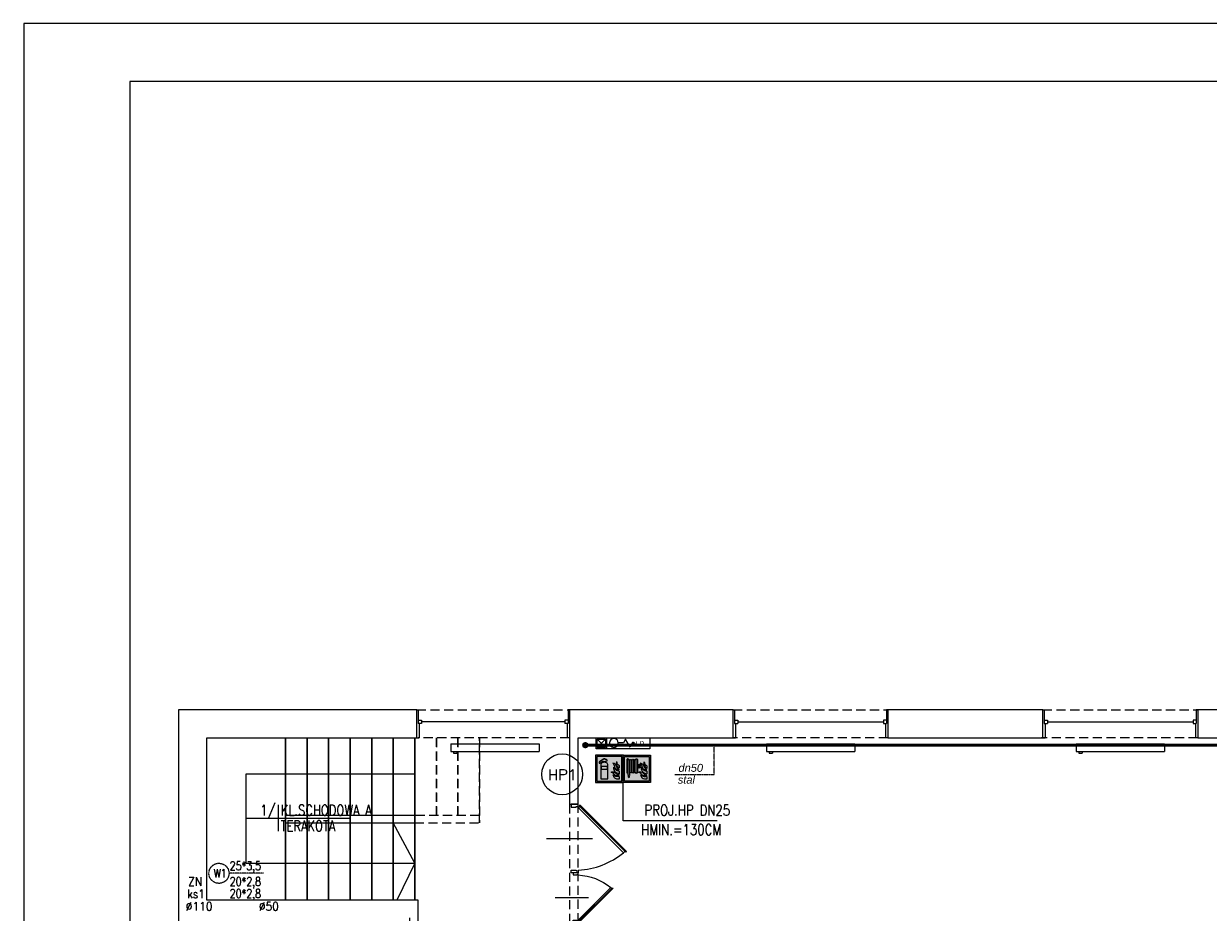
# Model space of a CAD drawing. Header units: millimetres. Extents: x 116 to 15750, y -6945 to 9999.
# Tile 129 of 150: x 117 to 1767, y 8761 to 9999. Entities that reach past the tile are written whole.
import ezdxf
from ezdxf.enums import TextEntityAlignment as Align

# ---------------------------------------------------------------- set-up
doc = ezdxf.new("R2010")
doc.units = ezdxf.units.MM
doc.linetypes.add('DASHED', pattern=[19.05, 12.7, -6.35])
doc.linetypes.add('DASHED2', pattern=[0.375, 0.25, -0.125])
doc.layers.get('0').update_dxf_attribs({"color": 252})
for name, color, linetype, lineweight in [('1-EWAK2', 252, 'Continuous', 0), ('I-C.O', 252, 'Continuous', 15), ('I-POD', 252, 'DASHED', 5)]:
    doc.layers.add(name, color=color, linetype=linetype, lineweight=lineweight)
for name, color, linetype in [('1-MEBLE', 252, 'Continuous'), ('1-OPIS', 252, 'Continuous'), ('1-OPIS-POM', 252, 'Continuous'), ('2-CZERWONY', 252, 'Continuous'), ('I-DRZWI', 252, 'Continuous'), ('I-NAD', 252, 'DASHED'), ('I-OKNA', 252, 'Continuous'), ('I-SCIANA', 252, 'Continuous'), ('I-WIDOK', 252, 'Continuous'), ('IS KAN_S_OPIS', 2, 'Continuous'), ('IS opis woda', 7, 'DASHED2'), ('IS woda hydranty', 4, 'CIRC'), ('IS WODA opis', 2, 'Continuous'), ('TABELKA', 252, 'Continuous'), ('TABELKA A3', 252, 'Continuous')]:
    doc.layers.add(name, color=color, linetype=linetype)
doc.styles.add('Action', font='arial.ttf')
doc.styles.add('GENERATED_STYLE_6', font='ariali.ttf')
doc.styles.add('ROMANS', font='romans.shx', dxfattribs={"width": 0.75})
doc.styles.get("Standard").update_dxf_attribs({"font": 'simplex.shx'})
doc.styles.add('TECH', font='simplex.shx')
doc.linetypes.add('CIRC', pattern='A,7,-1,["~",Standard,S=1,R=0,X=-0.3,Y=-0.6],-1', length=9)

# ---------------------------------------------------------------- blocks, each defined once
blk = doc.blocks.new('D90')
blk.add_line((32.6, 45), (-28, 45))
for points in [[(-9.2, 87.2), (-9.2, 90), (0, 90), (0, 86.3), (-6.4, 86.3), (-6.4, 87.2)], [(-72.6, 61.8), (-11.7, 0.9), (-10.6, 2), (-71.5, 62.9)], [(-9.2, 2.8), (-9.2, 0), (0, 0), (0, 3.7), (-6.4, 3.7), (-6.4, 2.8)]]:
    blk.add_lwpolyline(points, close=True)
blk.add_lwpolyline([(-11.3, 2.7), (-9.5, 4.5), (-68.6, 63.5), (-70.3, 61.8)])
blk.add_arc((-4.6, -14.5), 100.9, 92.6186, 129.3487)
blk = doc.blocks.new('OPIS-POM')
for p, q in [((0, 25), (0, -25)), ((-60, 0), (135, 0))]:
    blk.add_line(p, q)
at = {"style": 'ROMANS', "width": 0.8, "flags": 4}
blk.add_attdef('NR', text='', height=20, dxfattribs=at).set_placement((-5, 5), align=Align.RIGHT)
blk.add_attdef('NAZWA', (5, 5), '', height=20, dxfattribs=at)
blk.add_attdef('POW.', text='', height=20, dxfattribs=at).set_placement((-5, -5), align=Align.TOP_RIGHT)
blk.add_attdef('POSADZKA', text='', height=20, dxfattribs=at).set_placement((5, -5), align=Align.TOP_LEFT)
blk = doc.blocks.new('hydrant 15x75')
at = {"linetype": 'Continuous', "lineweight": 15}
blk.add_line((-1.5, -73.5), (-13.5, -61.9), dxfattribs=at)
for points in [[(-15, -75), (-15, 0), (0, 0), (0, -75)], [(-15, -75), (-15, -60.5), (0, -60.5), (0, -75)], [(-13.5, -73.5), (-13.5, -61.9), (-1.5, -61.9), (-1.5, -73.5)]]:
    blk.add_lwpolyline(points, close=True, dxfattribs=at)
at = {"linetype": 'Continuous', "lineweight": 25}
blk.add_lwpolyline([(-8.1, -21.5), (-8.1, -24.6), (-2.3, -27.7), (-13.5, -33.9), (-8.1, -37), (-8.1, -44.1)], dxfattribs=at)
at = {"linetype": 'Continuous', "lineweight": 15}
blk.add_lwpolyline([(-13.5, -73.5), (-1.5, -61.9)], dxfattribs=at)
at = {"linetype": 'Continuous', "lineweight": 25}
blk.add_ellipse((-8.1, -50.3), major_axis=(-4.37, -4.37), ratio=1, start_param=3.926991, end_param=10.12291, dxfattribs=at)
at = {"linetype": 'Continuous', "lineweight": 25, "insert": (-6.8, -15), "char_height": 7.26, "attachment_point": 5, "rotation": 90, "style": 'Action'}
blk.add_mtext('H.P.', dxfattribs=at)
blk = doc.blocks.new('F001')
at = {"layer": '1-EWAK2'}
h = blk.add_hatch(color=256, dxfattribs=at)
h.paths.add_polyline_path([(0, 0), (-20, 0), (-20, -20), (0, -20)])
h.paths.add_polyline_path([(-1, -19), (-19, -19), (-19, -1), (-1, -1)], flags=16)
edge = h.paths.add_edge_path(flags=0)
edge.add_line((-2.75, -7.63), (-2.75, -9.65))
edge.add_spline(control_points=[(-2.75, -9.65), (-3.69, -8.87), (-5.28, -7.53), (-4.9, -5.54), (-4.75, -4.72)], knot_values=[0, 0, 0, 0, 3.34671, 5.693971, 5.693971, 5.693971, 5.693971], degree=3, periodic=0)
edge.add_spline(control_points=[(-4.75, -4.72), (-4.57, -5.46), (-4.26, -6.7), (-3.19, -7.36), (-2.75, -7.63)], knot_values=[0, 0, 0, 0, 2.168729, 3.6473, 3.6473, 3.6473, 3.6473], degree=3, periodic=0)
edge = h.paths.add_edge_path(flags=0)
edge.add_spline(control_points=[(-7.55, -5.63), (-6.87, -5.83), (-5.37, -6.28), (-4.91, -8.92), (-3.56, -10), (-2.84, -10.58)], knot_values=[0, 0, 0, 0, 1.982828, 4.37946, 7.072841, 7.072841, 7.072841, 7.072841], degree=3, periodic=0)
edge.add_spline(control_points=[(-2.84, -10.58), (-3.63, -10.54), (-5.11, -10.47), (-6.48, -8.7), (-6.54, -6.89), (-7.24, -6.02), (-7.55, -5.63)], knot_values=[0, 0, 0, 0, 2.275107, 4.228959, 6.036865, 7.501223, 7.501223, 7.501223, 7.501223], degree=3, periodic=0)
edge = h.paths.add_edge_path(flags=0)
edge.add_line((-2.75, -11.62), (-2.75, -13.55))
edge.add_spline(control_points=[(-2.75, -13.55), (-3.39, -13.37), (-4.84, -12.97), (-6.8, -11.34), (-6.97, -9.63), (-7.06, -8.79)], knot_values=[0, 0, 0, 0, 1.998113, 4.533827, 6.985336, 6.985336, 6.985336, 6.985336], degree=3, periodic=0)
edge.add_spline(control_points=[(-7.06, -8.79), (-6.41, -9.62), (-5.28, -11.08), (-3.5, -11.45), (-2.75, -11.62)], knot_values=[0, 0, 0, 0, 3.049151, 5.303344, 5.303344, 5.303344, 5.303344], degree=3, periodic=0)
edge = h.paths.add_edge_path(flags=0)
edge.add_spline(control_points=[(-8.62, -12.47), (-8.07, -12.71), (-6.95, -13.17), (-6.02, -14.8), (-4.49, -15.36), (-1.94, -14.31), (-4.67, -14.19), (-5.4, -12.81), (-6.99, -11.8), (-8.1, -12.26), (-8.61, -12.47)], knot_values=[0, 0, 0, 0, 1.77339, 3.562626, 5.197184, 6.78269, 8.441022, 9.870961, 11.707196, 13.307072, 13.307072, 13.307072, 13.307072], degree=3, periodic=0)
edge = h.paths.add_edge_path(flags=0)
edge.add_line((-2.75, -15.54), (-2.75, -17.45))
edge.add_line((-2.75, -17.45), (-4.6, -17.45))
edge.add_spline(control_points=[(-4.6, -17.45), (-5.14, -17.25), (-6.53, -16.76), (-6.91, -15.3), (-7.14, -14.42)], knot_values=[0, 0, 0, 0, 1.662854, 4.182871, 4.182871, 4.182871, 4.182871], degree=3, periodic=0)
edge.add_spline(control_points=[(-7.14, -14.42), (-6.29, -15.02), (-4.93, -15.98), (-3.34, -15.66), (-2.75, -15.54)], knot_values=[0, 0, 0, 0, 2.939188, 4.701286, 4.701286, 4.701286, 4.701286], degree=3, periodic=0)
h.paths.add_polyline_path([(-11.14, -6.94), (-11.14, -17.42), (-16.12, -17.42), (-16.12, -6.94, -0.414214), (-14.7, -5.51), (-14.35, -5.51), (-14.35, -4.41), (-14.78, -4.41), (-16.61, -5.65), (-16.61, -6.01), (-17.32, -6.01), (-17.32, -5.23), (-17.15, -4.85), (-14.78, -3.34), (-14.35, -3.34), (-14.35, -2.73), (-12.93, -2.73), (-12.93, -3.34), (-12.3, -3.34), (-11.59, -3.7), (-11.59, -4.27), (-12.3, -4.41), (-12.93, -4.41), (-12.93, -5.51), (-12.56, -5.51, -0.414214)], flags=0)
h.paths.add_polyline_path([(-11.65, -8.08), (-11.65, -10.48), (-15.65, -10.48), (-15.65, -8.08)], flags=0)
at = {"layer": '2-CZERWONY'}
h = blk.add_hatch(color=256, dxfattribs=at)
h.paths.add_polyline_path([(-19, -1), (-19, -19), (-1, -19), (-1, -1)])
edge = h.paths.add_edge_path(flags=16)
edge.add_spline(control_points=[(-4.75, -4.72), (-4.57, -5.46), (-4.26, -6.7), (-3.19, -7.36), (-2.75, -7.63)], knot_values=[0, 0, 0, 0, 2.168729, 3.6473, 3.6473, 3.6473, 3.6473], degree=3, periodic=0)
edge.add_line((-2.75, -7.63), (-2.75, -9.65))
edge.add_spline(control_points=[(-2.75, -9.65), (-3.69, -8.87), (-5.28, -7.53), (-4.9, -5.54), (-4.75, -4.72)], knot_values=[0, 0, 0, 0, 3.34671, 5.693971, 5.693971, 5.693971, 5.693971], degree=3, periodic=0)
edge = h.paths.add_edge_path(flags=16)
edge.add_spline(control_points=[(-7.55, -5.63), (-6.87, -5.83), (-5.37, -6.28), (-4.91, -8.92), (-3.56, -10), (-2.84, -10.58)], knot_values=[0, 0, 0, 0, 1.982828, 4.37946, 7.072841, 7.072841, 7.072841, 7.072841], degree=3, periodic=0)
edge.add_spline(control_points=[(-2.84, -10.58), (-3.63, -10.54), (-5.11, -10.47), (-6.48, -8.7), (-6.54, -6.89), (-7.24, -6.02), (-7.55, -5.63)], knot_values=[0, 0, 0, 0, 2.275107, 4.228959, 6.036865, 7.501223, 7.501223, 7.501223, 7.501223], degree=3, periodic=0)
edge = h.paths.add_edge_path(flags=16)
edge.add_spline(control_points=[(-7.06, -8.79), (-6.41, -9.62), (-5.28, -11.08), (-3.5, -11.45), (-2.75, -11.62)], knot_values=[0, 0, 0, 0, 3.049151, 5.303344, 5.303344, 5.303344, 5.303344], degree=3, periodic=0)
edge.add_line((-2.75, -11.62), (-2.75, -13.55))
edge.add_spline(control_points=[(-2.75, -13.55), (-3.39, -13.37), (-4.84, -12.97), (-6.8, -11.34), (-6.97, -9.63), (-7.06, -8.79)], knot_values=[0, 0, 0, 0, 1.998113, 4.533827, 6.985336, 6.985336, 6.985336, 6.985336], degree=3, periodic=0)
h.paths.add_polyline_path([(-11.59, -3.7), (-11.59, -4.27), (-12.3, -4.41), (-12.93, -4.41), (-12.93, -5.51), (-12.56, -5.51, -0.414214), (-11.14, -6.94), (-11.14, -17.42), (-16.12, -17.42), (-16.12, -6.94, -0.414214), (-14.7, -5.51), (-14.35, -5.51), (-14.35, -4.41), (-14.78, -4.41), (-16.61, -5.65), (-16.61, -6.01), (-17.32, -6.01), (-17.32, -5.23), (-17.15, -4.85), (-14.78, -3.34), (-14.35, -3.34), (-14.35, -2.73), (-12.93, -2.73), (-12.93, -3.34), (-12.3, -3.34)], flags=16)
h.paths.add_polyline_path([(-11.65, -8.08), (-11.65, -10.48), (-15.65, -10.48), (-15.65, -8.08)], flags=0)
edge = h.paths.add_edge_path(flags=16)
edge.add_spline(control_points=[(-8.62, -12.47), (-8.07, -12.71), (-6.95, -13.17), (-6.02, -14.8), (-4.49, -15.36), (-1.94, -14.31), (-4.67, -14.19), (-5.4, -12.81), (-6.99, -11.8), (-8.1, -12.26), (-8.61, -12.47)], knot_values=[0, 0, 0, 0, 1.77339, 3.562626, 5.197184, 6.78269, 8.441022, 9.870961, 11.707196, 13.307072, 13.307072, 13.307072, 13.307072], degree=3, periodic=0)
edge = h.paths.add_edge_path(flags=16)
edge.add_spline(control_points=[(-7.14, -14.42), (-6.29, -15.02), (-4.93, -15.98), (-3.34, -15.66), (-2.75, -15.54)], knot_values=[0, 0, 0, 0, 2.939188, 4.701286, 4.701286, 4.701286, 4.701286], degree=3, periodic=0)
edge.add_line((-2.75, -15.54), (-2.75, -17.45))
edge.add_line((-2.75, -17.45), (-4.6, -17.45))
edge.add_spline(control_points=[(-4.6, -17.45), (-5.14, -17.25), (-6.53, -16.76), (-6.91, -15.3), (-7.14, -14.42)], knot_values=[0, 0, 0, 0, 1.662854, 4.182871, 4.182871, 4.182871, 4.182871], degree=3, periodic=0)
at = {"layer": '1-EWAK2'}
for points in [[(-20, 0), (-20, -20), (0, -20), (0, 0), (-20, 0)], [(-15.65, -8.08), (-11.65, -8.08), (-11.65, -10.48), (-15.65, -10.48), (-15.65, -8.08)], [(-2.75, -7.63), (-2.75, -9.65)], [(-2.75, -15.54), (-2.75, -17.45), (-4.6, -17.45)], [(-2.75, -11.62), (-2.75, -13.55)]]:
    blk.add_lwpolyline(points, dxfattribs=at)
blk.add_lwpolyline([(-19, -1), (-19, -19), (-1, -19), (-1, -1)], close=True, dxfattribs=at)
blk.add_lwpolyline([(-12.93, -5.51), (-12.93, -4.41), (-12.3, -4.41), (-11.59, -4.27), (-11.59, -3.7), (-12.3, -3.34), (-12.93, -3.34), (-12.93, -2.73), (-14.35, -2.73), (-14.35, -3.34), (-14.78, -3.34), (-17.15, -4.85), (-17.32, -5.23), (-17.32, -6.01), (-16.61, -6.01), (-16.61, -5.65), (-14.78, -4.41), (-14.35, -4.41), (-14.35, -5.51), (-14.7, -5.51, 0.414214), (-16.12, -6.94), (-16.12, -17.42), (-11.14, -17.42), (-11.14, -6.94, 0.414214), (-12.56, -5.51), (-12.93, -5.51)], format="xyb", dxfattribs=at)
for points in [[(-7.55, -5.63), (-5.76, -6.48), (-4.7, -8.63), (-2.84, -10.58)], [(-7.55, -5.63), (-6.74, -6.85), (-6.29, -8.6), (-5.07, -10.13), (-2.84, -10.58)], [(-4.75, -4.72), (-4.88, -7.07), (-2.75, -9.65)], [(-4.75, -4.72), (-3.93, -6.73), (-2.75, -7.63)], [(-8.61, -12.47), (-7.06, -12.09), (-5.45, -12.97), (-4.42, -13.96), (-2.84, -14.47), (-4.3, -15.09), (-5.87, -14.66), (-7.07, -13.33), (-8.62, -12.47)], [(-4.6, -17.45), (-6.09, -16.71), (-7.14, -14.42)], [(-2.75, -15.54), (-4.5, -15.72), (-7.14, -14.42)], [(-7.06, -8.79), (-4.9, -10.94), (-2.75, -11.62)], [(-7.06, -8.79), (-6.51, -11.18), (-4.63, -12.89), (-2.75, -13.55)]]:
    blk.add_spline(points, degree=3, dxfattribs=at)
blk = doc.blocks.new('F002')
at = {"layer": '1-EWAK2'}
blk.add_hatch(color=256, dxfattribs=at).paths.add_polyline_path([(-19, 0), (-19, -1), (-1, -1), (-1, -19), (-19, -19), (-19, 0), (-20, 0), (-20, -20), (0, -20), (0, 0)])
h = blk.add_hatch(color=256, dxfattribs=at)
h.paths.add_polyline_path([(-17.33, -13.05, 0.218639), (-16.38, -13.3), (-16.38, -2.85, 0.335911), (-17.33, -3.14)])
h.paths.add_polyline_path([(-15.24, -3.79, 1), (-16.2, -3.79), (-16.2, -14.77), (-15.24, -14.77)])
h.paths.add_polyline_path([(-16.2, -15.82, 0.998763), (-15.24, -15.82), (-15.24, -15.34), (-16.2, -15.34)])
h.paths.add_polyline_path([(-15.06, -12.36, 1), (-14.1, -12.36), (-14.1, -3.79, 1), (-15.06, -3.79)])
h.paths.add_polyline_path([(-12.96, -3.79, 1), (-13.92, -3.79), (-13.92, -12.36, 1), (-12.96, -12.36)])
h.paths.add_polyline_path([(-11.82, -3.79, 1), (-12.78, -3.79), (-12.78, -12.36, 1), (-11.82, -12.36)])
h.paths.add_polyline_path([(-11.63, -12.36, 1), (-10.68, -12.36), (-10.68, -3.79, 1), (-11.63, -3.79)])
h.paths.add_polyline_path([(-10.5, -13.3, 0.218639), (-9.55, -13.05), (-9.55, -8.13), (-9.37, -8.13, 23.182717), (-9.36, -7.93, -0.000004), (-9.36, -7.93), (-9.55, -7.93), (-9.55, -3.14, 0.335911), (-10.5, -2.85)])
h.paths.add_polyline_path([(-9.17, -8.13), (-8.31, -8.13), (-8.31, -9.03, -0.36689)], flags=16)
h.paths.add_polyline_path([(-8.31, -7.12, 0.342037), (-9.16, -7.93), (-8.31, -7.93)], flags=16)
h.paths.add_polyline_path([(-8.11, -9.03, 0.36689), (-7.25, -8.13), (-8.11, -8.13)], flags=16)
h.paths.add_polyline_path([(-8.11, -7.93), (-8.11, -7.12, -0.342037), (-7.26, -7.93)], flags=16)
edge = h.paths.add_edge_path()
edge.add_spline(control_points=[(-2.68, -7.72), (-3.11, -7.46), (-4.18, -6.8), (-4.49, -5.56), (-4.67, -4.82)], knot_values=[0, 0, 0, 0, 1.478572, 3.6473, 3.6473, 3.6473, 3.6473], degree=3, periodic=0)
edge.add_spline(control_points=[(-4.67, -4.82), (-4.83, -5.64), (-5.2, -7.62), (-3.61, -8.96), (-2.68, -9.75)], knot_values=[0, 0, 0, 0, 2.347261, 5.693971, 5.693971, 5.693971, 5.693971], degree=3, periodic=0)
edge.add_line((-2.68, -9.75), (-2.68, -7.72))
edge = h.paths.add_edge_path()
edge.add_spline(control_points=[(-2.76, -10.67), (-3.48, -10.1), (-4.83, -9.01), (-5.29, -6.37), (-6.8, -5.93), (-7.48, -5.73)], knot_values=[0, 0, 0, 0, 2.69338, 5.090013, 7.072841, 7.072841, 7.072841, 7.072841], degree=3, periodic=0)
edge.add_spline(control_points=[(-7.48, -5.73), (-7.16, -6.11), (-6.46, -6.98), (-6.4, -8.79), (-5.03, -10.57), (-3.56, -10.64), (-2.76, -10.67)], knot_values=[0, 0, 0, 0, 1.464358, 3.272264, 5.226116, 7.501223, 7.501223, 7.501223, 7.501223], degree=3, periodic=0)
edge = h.paths.add_edge_path()
edge.add_spline(control_points=[(-6.99, -8.89), (-6.9, -9.73), (-6.72, -11.43), (-4.76, -13.06), (-3.31, -13.47), (-2.67, -13.65)], knot_values=[0, 0, 0, 0, 2.451509, 4.987223, 6.985336, 6.985336, 6.985336, 6.985336], degree=3, periodic=0)
edge.add_line((-2.67, -13.65), (-2.67, -11.71))
edge.add_spline(control_points=[(-2.67, -11.71), (-3.43, -11.55), (-5.21, -11.17), (-6.34, -9.72), (-6.99, -8.89)], knot_values=[0, 0, 0, 0, 2.254193, 5.303344, 5.303344, 5.303344, 5.303344], degree=3, periodic=0)
edge = h.paths.add_edge_path()
edge.add_spline(control_points=[(-8.55, -12.57), (-7.99, -12.8), (-6.87, -13.27), (-5.94, -14.89), (-4.42, -15.46), (-1.87, -14.4), (-4.59, -14.28), (-5.32, -12.9), (-6.91, -11.9), (-8.02, -12.36), (-8.54, -12.57)], knot_values=[0, 0, 0, 0, 1.77339, 3.562626, 5.197184, 6.78269, 8.441022, 9.870961, 11.707196, 13.307072, 13.307072, 13.307072, 13.307072], degree=3, periodic=0)
edge = h.paths.add_edge_path()
edge.add_spline(control_points=[(-7.06, -14.51), (-6.83, -15.39), (-6.45, -16.86), (-5.07, -17.35), (-4.52, -17.54)], knot_values=[0, 0, 0, 0, 2.520017, 4.182871, 4.182871, 4.182871, 4.182871], degree=3, periodic=0)
edge.add_line((-4.52, -17.54), (-2.67, -17.54))
edge.add_line((-2.67, -17.54), (-2.67, -15.64))
edge.add_spline(control_points=[(-2.67, -15.64), (-3.27, -15.76), (-4.86, -16.07), (-6.21, -15.11), (-7.06, -14.51)], knot_values=[0, 0, 0, 0, 1.762098, 4.701286, 4.701286, 4.701286, 4.701286], degree=3, periodic=0)
at = {"layer": '2-CZERWONY'}
h = blk.add_hatch(color=256, dxfattribs=at)
h.paths.add_polyline_path([(-19, -1), (-19, -19), (-1, -19), (-1, -1)])
edge = h.paths.add_edge_path(flags=16)
edge.add_spline(control_points=[(-4.67, -4.82), (-4.49, -5.56), (-4.18, -6.8), (-3.11, -7.46), (-2.68, -7.72)], knot_values=[0, 0, 0, 0, 2.168729, 3.6473, 3.6473, 3.6473, 3.6473], degree=3, periodic=0)
edge.add_line((-2.68, -7.72), (-2.68, -9.75))
edge.add_spline(control_points=[(-2.68, -9.75), (-3.61, -8.96), (-5.2, -7.62), (-4.83, -5.64), (-4.67, -4.82)], knot_values=[0, 0, 0, 0, 3.34671, 5.693971, 5.693971, 5.693971, 5.693971], degree=3, periodic=0)
edge = h.paths.add_edge_path(flags=16)
edge.add_spline(control_points=[(-7.48, -5.73), (-6.8, -5.93), (-5.29, -6.37), (-4.83, -9.01), (-3.48, -10.1), (-2.76, -10.67)], knot_values=[0, 0, 0, 0, 1.982828, 4.37946, 7.072841, 7.072841, 7.072841, 7.072841], degree=3, periodic=0)
edge.add_spline(control_points=[(-2.76, -10.67), (-3.56, -10.64), (-5.03, -10.57), (-6.4, -8.79), (-6.46, -6.98), (-7.16, -6.11), (-7.48, -5.73)], knot_values=[0, 0, 0, 0, 2.275107, 4.228959, 6.036865, 7.501223, 7.501223, 7.501223, 7.501223], degree=3, periodic=0)
h.paths.add_polyline_path([(-9.55, -7.93), (-9.36, -7.93, -23.180591), (-9.37, -8.13), (-9.55, -8.13), (-9.55, -13.05, -0.218639), (-10.5, -13.3), (-10.5, -2.85, -0.335911), (-9.55, -3.14)], flags=16)
h.paths.add_polyline_path([(-7.26, -7.93), (-8.11, -7.93), (-8.11, -7.12, -0.342037)], flags=0)
h.paths.add_polyline_path([(-8.31, -7.12, 0.342037), (-9.16, -7.93), (-8.31, -7.93)], flags=0)
h.paths.add_polyline_path([(-8.11, -9.03, 0.36689), (-7.25, -8.13), (-8.11, -8.13)], flags=0)
h.paths.add_polyline_path([(-10.68, -3.79), (-10.68, -12.36, -1), (-11.63, -12.36), (-11.63, -3.79, -1)], flags=16)
h.paths.add_polyline_path([(-8.31, -8.13), (-8.31, -9.03, -0.36689), (-9.17, -8.13)], flags=0)
edge = h.paths.add_edge_path(flags=16)
edge.add_spline(control_points=[(-6.99, -8.89), (-6.34, -9.72), (-5.21, -11.17), (-3.43, -11.55), (-2.67, -11.71)], knot_values=[0, 0, 0, 0, 3.049151, 5.303344, 5.303344, 5.303344, 5.303344], degree=3, periodic=0)
edge.add_line((-2.67, -11.71), (-2.67, -13.65))
edge.add_spline(control_points=[(-2.67, -13.65), (-3.31, -13.47), (-4.76, -13.06), (-6.72, -11.43), (-6.9, -9.73), (-6.99, -8.89)], knot_values=[0, 0, 0, 0, 1.998113, 4.533827, 6.985336, 6.985336, 6.985336, 6.985336], degree=3, periodic=0)
h.paths.add_polyline_path([(-11.82, -3.79), (-11.82, -12.36, -1), (-12.78, -12.36), (-12.78, -3.79, -1)], flags=16)
h.paths.add_polyline_path([(-12.96, -3.79), (-12.96, -12.36, -1), (-13.92, -12.36), (-13.92, -3.79, -1)], flags=16)
h.paths.add_polyline_path([(-14.1, -3.79), (-14.1, -12.36, -1), (-15.06, -12.36), (-15.06, -3.79, -1)], flags=16)
edge = h.paths.add_edge_path(flags=16)
edge.add_spline(control_points=[(-8.55, -12.57), (-7.99, -12.8), (-6.87, -13.27), (-5.94, -14.89), (-4.42, -15.46), (-1.87, -14.4), (-4.59, -14.28), (-5.32, -12.9), (-6.91, -11.9), (-8.02, -12.36), (-8.54, -12.57)], knot_values=[0, 0, 0, 0, 1.77339, 3.562626, 5.197184, 6.78269, 8.441022, 9.870961, 11.707196, 13.307072, 13.307072, 13.307072, 13.307072], degree=3, periodic=0)
h.paths.add_polyline_path([(-15.24, -3.79), (-15.24, -14.77), (-16.2, -14.77), (-16.2, -3.79, -1)], flags=16)
h.paths.add_polyline_path([(-16.38, -13.3, -0.218639), (-17.33, -13.05), (-17.33, -3.14, -0.335911), (-16.38, -2.85)], flags=16)
edge = h.paths.add_edge_path(flags=16)
edge.add_spline(control_points=[(-7.06, -14.51), (-6.21, -15.11), (-4.86, -16.07), (-3.27, -15.76), (-2.67, -15.64)], knot_values=[0, 0, 0, 0, 2.939188, 4.701286, 4.701286, 4.701286, 4.701286], degree=3, periodic=0)
edge.add_line((-2.67, -15.64), (-2.67, -17.54))
edge.add_line((-2.67, -17.54), (-4.52, -17.54))
edge.add_spline(control_points=[(-4.52, -17.54), (-5.07, -17.35), (-6.45, -16.86), (-6.83, -15.39), (-7.06, -14.51)], knot_values=[0, 0, 0, 0, 1.662854, 4.182871, 4.182871, 4.182871, 4.182871], degree=3, periodic=0)
h.paths.add_polyline_path([(-15.24, -15.34), (-15.24, -15.82, -1.001238), (-16.2, -15.82), (-16.2, -15.34)], flags=16)
at = {"layer": '1-EWAK2'}
for points in [[(-20, 0), (0, 0), (0, -20), (-20, -20), (-20, 0)], [(-15.24, -3.79), (-15.24, -14.77), (-16.2, -14.77), (-16.2, -3.79)], [(-15.06, -12.36), (-15.06, -3.79)], [(-14.1, -3.79), (-14.1, -12.36)], [(-13.92, -12.36), (-13.92, -3.79)], [(-12.96, -3.79), (-12.96, -12.36)], [(-12.78, -12.36), (-12.78, -3.79)], [(-11.82, -3.79), (-11.82, -12.36)], [(-11.63, -12.36), (-11.63, -3.79)], [(-10.68, -3.79), (-10.68, -12.36)], [(-9.55, -3.14), (-9.55, -7.93)], [(-9.55, -7.93), (-9.36, -7.93)], [(-9.55, -8.13), (-9.37, -8.13)], [(-9.17, -8.13), (-8.31, -8.13)], [(-9.16, -7.93), (-8.31, -7.93)], [(-8.31, -7.12), (-8.31, -7.93)], [(-8.31, -8.13), (-8.31, -9.03)], [(-8.11, -7.12), (-8.11, -7.93)], [(-8.11, -7.93), (-7.26, -7.93)], [(-8.11, -8.13), (-8.11, -9.03)], [(-8.11, -8.13), (-7.25, -8.13)], [(-2.68, -7.72), (-2.68, -9.75)], [(-15.24, -15.82), (-15.24, -15.34), (-16.2, -15.34), (-16.2, -15.82)], [(-2.67, -15.64), (-2.67, -17.54), (-4.52, -17.54)], [(-2.67, -11.71), (-2.67, -13.65)]]:
    blk.add_lwpolyline(points, dxfattribs=at)
blk.add_lwpolyline([(-19, -1), (-1, -1), (-1, -19), (-19, -19)], close=True, dxfattribs=at)
for points in [[(-17.33, -3.14), (-17.33, -13.05, 0.218639), (-16.38, -13.3), (-16.38, -2.85, 0.335911), (-17.33, -3.14, -1.468283)], [(-9.55, -8.13), (-9.55, -13.05, -0.218639), (-10.5, -13.3), (-10.5, -2.85, -0.335911), (-9.55, -3.14)]]:
    blk.add_lwpolyline(points, format="xyb", dxfattribs=at)
for centre, radius, start, end in [((-15.72, -3.79), 0.478, 0, 180), ((-14.58, -3.79), 0.478, 0, 180), ((-13.44, -3.79), 0.478, 0, 180), ((-12.3, -3.79), 0.478, 0, 180), ((-11.16, -3.79), 0.478, 0, 180), ((-8.21, -8.08), 1.16, 182.84969, 172.96896), ((-8.21, -8.08), 0.962, 183.44282, 264.03307), ((-8.21, -8.08), 0.962, 95.96693, 171.49727), ((-8.21, -8.08), 0.962, 8.50273, 84.03307), ((-8.21, -8.08), 0.962, 275.96693, 356.55718), ((-15.72, -15.82), 0.479, 180.07091, 359.92909), ((-14.58, -12.36), 0.478, 180, 0), ((-13.44, -12.36), 0.478, 180, 0), ((-12.3, -12.36), 0.478, 180, 0), ((-11.16, -12.36), 0.478, 180, 0)]:
    blk.add_arc(centre, radius, start, end, dxfattribs=at)
for points in [[(-7.48, -5.73), (-5.68, -6.57), (-4.62, -8.72), (-2.76, -10.67)], [(-7.48, -5.73), (-6.67, -6.95), (-6.22, -8.7), (-4.99, -10.22), (-2.76, -10.67)], [(-4.67, -4.82), (-4.8, -7.16), (-2.68, -9.75)], [(-4.67, -4.82), (-3.85, -6.83), (-2.68, -7.72)], [(-8.54, -12.57), (-6.98, -12.18), (-5.37, -13.06), (-4.34, -14.05), (-2.76, -14.57), (-4.22, -15.19), (-5.8, -14.76), (-7, -13.43), (-8.55, -12.57)], [(-4.52, -17.54), (-6.01, -16.8), (-7.06, -14.51)], [(-2.67, -15.64), (-4.43, -15.81), (-7.06, -14.51)], [(-6.99, -8.89), (-4.82, -11.03), (-2.67, -11.71)], [(-6.99, -8.89), (-6.43, -11.27), (-4.56, -12.98), (-2.67, -13.65)]]:
    blk.add_spline(points, degree=3, dxfattribs=at)

msp = doc.modelspace()

# ---------------------------------------------------------------- linework, layer by layer
at = {"layer": '1-OPIS'}
msp.add_lwpolyline([(1082.5, 8888.5), (951.8, 8888.5), (951.8, 8981)], dxfattribs=at)
at = {"layer": 'I-C.O'}
for points in [[(711.4, 8995.8), (834.6, 8995.8), (834.6, 8985.3)], [(711.4, 8995.8), (711.4, 8985.3)], [(1151.1, 8995.8), (1274.4, 8995.8), (1274.4, 8985.3)], [(1151.1, 8995.8), (1151.1, 8985.3)], [(1582.6, 8995.8), (1705.7, 8995.8), (1705.7, 8985.3)], [(1582.6, 8995.8), (1582.6, 8985.3)], [(711.4, 8985.3), (834.6, 8985.3)], [(715.1, 8985.3), (715.1, 8982.9), (720.1, 8982.9)], [(720.1, 8985.3), (720.1, 8982.9)], [(1151.1, 8985.3), (1274.4, 8985.3)], [(1154.8, 8985.3), (1154.8, 8982.9), (1159.7, 8982.9)], [(1159.7, 8985.3), (1159.7, 8982.9)], [(1582.6, 8985.3), (1705.7, 8985.3)], [(1586.2, 8985.3), (1586.2, 8982.9), (1591.2, 8982.9)], [(1591.2, 8985.3), (1591.2, 8982.9)]]:
    msp.add_lwpolyline(points, dxfattribs=at)
at = {"layer": 'I-NAD'}
for points in [[(664.1, 9043.1), (876.8, 9043.1)], [(1104.9, 9043.1), (1320.5, 9043.1)], [(1536.3, 9043.1), (1752, 9043.1)], [(876.8, 9004.1), (666.2, 9004.1)], [(1320.5, 9004.1), (1104.9, 9004.1)], [(1752, 9004.1), (1536.3, 9004.1)], [(876.8, 8911.7), (876.8, 8747.3)], [(889, 8747.3), (889, 8911.7)]]:
    msp.add_lwpolyline(points, dxfattribs=at)
at = {"layer": 'I-OKNA', "lineweight": 0}
for points in [[(664.2, 9043.1), (666.1, 9043.1)], [(666.1, 9043.1), (666.1, 9024.2)], [(874.8, 9043.1), (874.8, 9024.2), (870.3, 9024.2)], [(876.8, 9043.1), (874.8, 9043.1)], [(1104.9, 9043.1), (1106.8, 9043.1)], [(1106.8, 9043.1), (1106.8, 9024.2), (1111.3, 9024.2)], [(1318.6, 9043.1), (1318.6, 9024.2)], [(1320.4, 9043.1), (1318.6, 9043.1)], [(1536.3, 9043.1), (1538.2, 9043.1)], [(1538.2, 9043.1), (1538.2, 9024.2), (1542.8, 9024.2)], [(1750, 9043.1), (1750, 9024.2)], [(1751.9, 9043.1), (1750, 9043.1)], [(666.1, 9028.7), (670.6, 9028.7)], [(670.6, 9028.7), (670.6, 9024.2)], [(870.3, 9028.7), (870.3, 9024.2)], [(874.8, 9028.7), (870.3, 9028.7)], [(1106.8, 9028.7), (1111.3, 9028.7)], [(1111.3, 9028.7), (1111.3, 9024.2)], [(1314.1, 9028.7), (1314.1, 9024.2)], [(1318.6, 9028.7), (1314.1, 9028.7)], [(1538.2, 9028.7), (1542.8, 9028.7)], [(1542.8, 9028.7), (1542.8, 9024.2)], [(1745.5, 9028.7), (1745.5, 9024.2)], [(1750, 9028.7), (1745.5, 9028.7)], [(670.6, 9024.2), (666.1, 9024.2)], [(667.5, 9024.2), (667.5, 9004.1)], [(870.3, 9026.5), (670.6, 9026.5)], [(873.5, 9024.2), (873.5, 9004.1)], [(1108.2, 9024.2), (1108.2, 9004.1)], [(1111.3, 9026.5), (1314.1, 9026.5)], [(1314.1, 9024.2), (1318.6, 9024.2)], [(1317.3, 9024.2), (1317.3, 9004.1)], [(1539.6, 9024.2), (1539.6, 9004.1)], [(1542.8, 9026.5), (1745.5, 9026.5)], [(1745.5, 9024.2), (1750, 9024.2)], [(1748.7, 9024.2), (1748.7, 9004.1)], [(664.1, 9004.1), (667.5, 9004.1)], [(876.8, 9004.1), (873.5, 9004.1)], [(1104.9, 9004.1), (1108.2, 9004.1)], [(1320.5, 9004.1), (1317.3, 9004.1)], [(1534.5, 9004.1), (1536.3, 9005.8)], [(1536.3, 9004.1), (1539.6, 9004.1)], [(1752, 9004.1), (1748.7, 9004.1)]]:
    msp.add_lwpolyline(points, dxfattribs=at)
at = {"layer": 'I-POD'}
for points in [[(691.4, 8896.3), (691.4, 9004.1)], [(721.4, 8896.3), (721.4, 9004.1)], [(751.4, 8886), (751.4, 9004.1)]]:
    msp.add_lwpolyline(points, close=True, dxfattribs=at)
for points in [[(751.4, 8896.3), (661.4, 8896.3)], [(661.4, 8886), (751.4, 8886)]]:
    msp.add_lwpolyline(points, dxfattribs=at)
at = {"layer": 'I-SCIANA', "linetype": 'Continuous', "lineweight": 25}
for points in [[(332.4, 9043.1), (332.4, 8712.5), (371.5, 8712.5)], [(371.5, 9004.1), (664.1, 9004.1), (664.1, 9043.1), (332.4, 9043.1)], [(889, 9004.1), (1104.9, 9004.1), (1104.9, 9043.1), (876.8, 9043.1), (876.8, 9004.1)], [(876.8, 9043.1), (876.8, 8911.7), (889, 8911.7)], [(1958.2, 9043.1), (1752, 9043.1), (1752, 9004.1), (1958.2, 9004.1)], [(371.5, 8778.2), (371.5, 9004.1)], [(889, 8911.7), (889, 9004.1)], [(666.2, 8778.2), (371.5, 8778.2)], [(481.4, 8778.2), (371.5, 8778.2)], [(543, 8778.2), (481.4, 8778.2)], [(573.8, 8778.2), (543, 8778.2)], [(604.5, 8778.2), (573.8, 8778.2)], [(636.4, 8778.2), (604.5, 8778.2)], [(666.2, 8778.2), (635.4, 8778.2)], [(653.9, 8753.6), (653.9, 8710.9), (666.2, 8710.9), (666.2, 8778.2)]]:
    msp.add_lwpolyline(points, dxfattribs=at)
msp.add_lwpolyline([(1320.5, 9004.1), (1536.3, 9004.1), (1536.3, 9043.1), (1320.5, 9043.1)], close=True, dxfattribs=at)
at = {"layer": 'I-SCIANA'}
msp.add_lwpolyline([(661.4, 8778.2), (661.4, 9004.1)], close=True, dxfattribs=at)
at = {"layer": 'I-WIDOK'}
for p, q in [((661.4, 8953.6), (426.1, 8953.6)), ((426.1, 8953.6), (426.1, 8829.6)), ((661.4, 8829.6), (631.4, 8886)), ((426.1, 8829.6), (661.4, 8829.6)), ((661.4, 8829.6), (636.4, 8778.2))]:
    msp.add_line(p, q, dxfattribs=at)
for points in [[(481.4, 8896.3), (481.4, 9004.1)], [(481.4, 9004.1), (481.4, 8896.3)], [(543, 8896.3), (481.4, 8896.3)], [(573.8, 8896.3), (543, 8896.3)], [(604.5, 8896.3), (573.8, 8896.3)], [(661.4, 8896.3), (604.5, 8896.3)], [(481.4, 8886), (543, 8886)], [(481.4, 8778.2), (481.4, 8886)], [(481.4, 8886), (481.4, 8778.2), (481.4, 8886), (481.4, 8778.2)], [(543, 8886), (573.8, 8886)], [(573.8, 8886), (604.5, 8886)], [(604.5, 8886), (661.4, 8886)]]:
    msp.add_lwpolyline(points, dxfattribs=at)
for points in [[(481.4, 8778.2), (481.4, 9004.1)], [(511.4, 8778.2), (511.4, 9004.1)], [(541.4, 8778.2), (541.4, 9004.1)], [(571.4, 8778.2), (571.4, 9004.1)], [(601.4, 8778.2), (601.4, 9004.1)], [(631.4, 8778.2), (631.4, 9004.1)]]:
    msp.add_lwpolyline(points, close=True, dxfattribs=at)
at = {"layer": 'IS opis woda'}
for p, q in [((1078.2, 8953), (1078.2, 8994.1)), ((1023.6, 8953), (1078.2, 8953)), ((450.4, 8815.6), (402.6, 8815.6))]:
    msp.add_line(p, q, dxfattribs=at)
msp.add_circle((388.6, 8815.6), 14, dxfattribs=at)
at = {"layer": 'IS woda hydranty', "lineweight": 50, "ltscale": 10}
msp.add_line((4331.8, 8994.1), (899, 8994.1), dxfattribs=at)
msp.add_circle((899, 8994.1), 2.5, dxfattribs=at)
at = {"layer": 'IS WODA opis'}
msp.add_circle((866.7, 8953.5), 28.5, dxfattribs=at)
at = {"layer": 'TABELKA'}
for points in [[(116.6, 9999), (116.6, 7029), (8124.8, 7029), (8124.8, 9999)], [(116.6, 9999), (116.6, 7029), (8124.8, 7029), (8124.8, 9999)], [(264.4, 7080.8), (8067.6, 7080.8), (8067.6, 9918.3), (264.4, 9918.3)]]:
    msp.add_lwpolyline(points, close=True, dxfattribs=at)

# ---------------------------------------------------------------- block references
at = {"layer": '1-MEBLE', "rotation": 270}
msp.add_blockref('hydrant 15x75', (989, 8989.1), dxfattribs=at)
at = {"layer": '1-OPIS-POM', "xscale": 0.7338239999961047, "yscale": 0.7338239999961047, "zscale": 0.7338240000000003}
msp.add_blockref('OPIS-POM', (471, 8892.6), dxfattribs=at).add_auto_attribs({'NR': '1/', 'NAZWA': 'KL.SCHODOWA A', 'POSADZKA': 'TERAKOTA'})
at = {"layer": 'I-DRZWI', "xscale": 1.061871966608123, "yscale": 1.061871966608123, "zscale": 1.061871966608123, "rotation": 180}
msp.add_blockref('D90', (879.3, 8911.7), dxfattribs=at)
at = {"layer": 'I-DRZWI', "xscale": -0.7642245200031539, "yscale": 0.7642245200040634, "zscale": 0.7642245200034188}
msp.add_blockref('D90', (882, 8747.3), dxfattribs=at)
at = {"layer": 'TABELKA A3', "xscale": 1.913625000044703, "yscale": 1.913624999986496, "zscale": 1.913625}
for name, p in [('F001', (951.5, 8980.3)), ('F002', (989.8, 8980.3))]:
    msp.add_blockref(name, p, dxfattribs=at)

# ---------------------------------------------------------------- texts
at = {"layer": '1-OPIS', "style": 'ROMANS', "width": 0.8}
for s, p in [('PROJ.HP DN25', (1100.7, 8896)), ('HMIN.=130CM', (1088.3, 8868.9))]:
    msp.add_text(s, height=15, dxfattribs=at).set_placement(p, align=Align.RIGHT)
at = {"layer": 'IS KAN_S_OPIS', "style": 'TECH', "width": 0.9}
for s, p in [('ZN', (345.7, 8798.3)), ('ks1', (344.1, 8780.9, -26.7)), ('∅110', (342.4, 8763.6, -53.4)), ('∅50', (444.3, 8763.6, -53.4))]:
    msp.add_text(s, height=12, dxfattribs=at).set_placement(p)
at = {"layer": 'IS opis woda', "style": 'GENERATED_STYLE_6'}
for s, p in [('dn50', (1028.7, 8957)), ('stal', (1027.7, 8940.5))]:
    msp.add_text(s, height=11, dxfattribs=at).set_placement(p)
at = {"layer": 'IS opis woda', "style": 'TECH', "width": 0.8}
for s, p in [('25*3,5', (403.6, 8820.1, -53.4)), ('W1', (381.2, 8809.6)), ('20*2,8', (403.6, 8798.2, -53.4)), ('20*2,8', (403.6, 8781.4, -53.4))]:
    msp.add_text(s, height=12, dxfattribs=at).set_placement(p)
at = {"layer": 'IS WODA opis', "style": 'TECH'}
msp.add_text('HP1', height=15, dxfattribs=at).set_placement((846.8, 8945.4))

doc.saveas('drawing.dxf')
